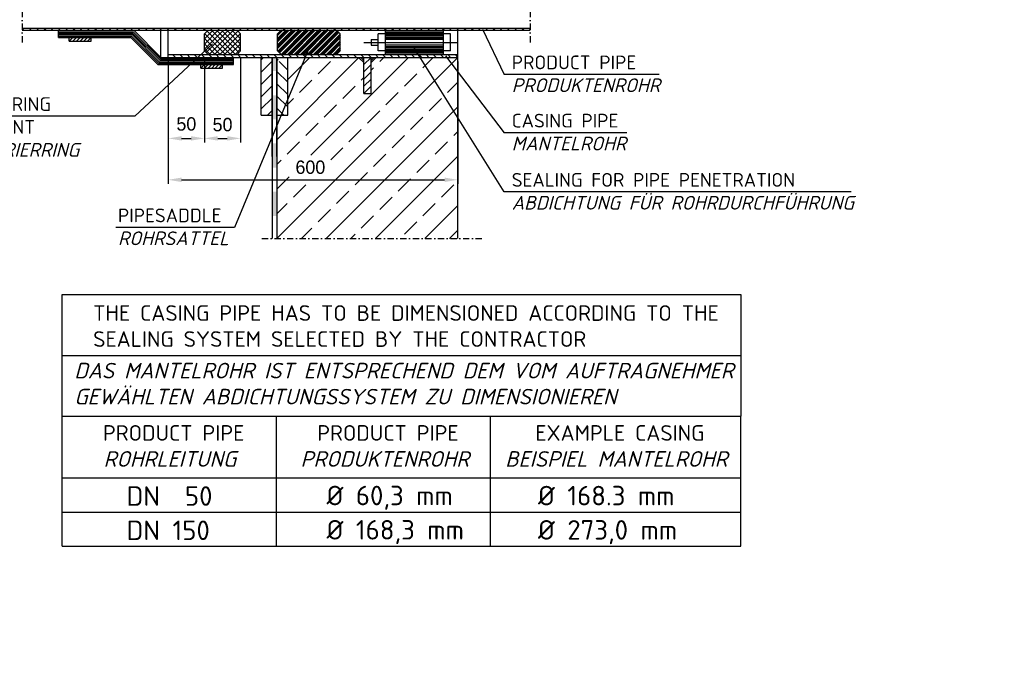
# Model space of a CAD drawing. Header units: millimetres. Extents: x 3814 to 923545, y -36595 to -4911.
# Tile 10 of 54: x 15212 to 17569, y -31443 to -29905. Entities that reach past the tile are written whole.
import ezdxf

# ---------------------------------------------------------------- set-up
doc = ezdxf.new("R2010")
doc.units = ezdxf.units.MM
doc.linetypes.add('DASHDOT', pattern=[1, 0.5, -0.25, 0, -0.25])
doc.layers.add('Beschriftung', color=7, linetype='Continuous', lineweight=9)
doc.layers.add('Rohrdurchführung mit Folienabdeckung', color=7, linetype='Continuous')
doc.styles.add('LBB3.5M1000', font='isocp.shx', dxfattribs={"height": 3.5})
doc.dimstyles.new('ISO-25', dxfattribs={"dimtxt": 2.5, "dimasz": 2.5, "dimexe": 1.25, "dimexo": 0.625, "dimtad": 1, "dimtxsty": 'Standard', "dimcen": 2.5, "dimadec": 0, "dimazin": 0, "dimtfac": 1, "dimtmove": 0, "dimatfit": 3, "dimfxl": 0, "dimarcsym": 0})

# ---------------------------------------------------------------- blocks, each defined once
blk = doc.blocks.new('*D91')
at = {"layer": 'DEFPOINTS', "color": 0, "transparency": 16777216}
for p in [(15567.2, -29988.4), (15653.9, -29988.4), (15653.9, -30189.3)]:
    blk.add_point(p, dxfattribs=at)
at = {"layer": 'Rohrdurchführung mit Folienabdeckung', "color": 0, "lineweight": -2, "transparency": 16777216}
for p, q in [((15567.2, -29998.4), (15567.2, -30199.3)), ((15653.9, -29998.4), (15653.9, -30199.3)), ((15599.2, -30189.3), (15621.9, -30189.3))]:
    blk.add_line(p, q, dxfattribs=at)
at = {"layer": 'Rohrdurchführung mit Folienabdeckung', "color": 0, "transparency": 16777216}
for points in [[(15599.2, -30184), (15599.2, -30194.6), (15567.2, -30189.3)], [(15621.9, -30184), (15621.9, -30194.6), (15653.9, -30189.3)]]:
    blk.add_solid(points, dxfattribs=at)
at = {"layer": 'Rohrdurchführung mit Folienabdeckung', "transparency": 16777216, "insert": (15610.6, -30154.9), "char_height": 32, "attachment_point": 5}
blk.add_mtext('50', dxfattribs=at)
blk = doc.blocks.new('*D90')
at = {"layer": 'DEFPOINTS', "color": 0, "transparency": 16777216}
for p in [(15653.9, -29988.4), (15740.6, -29988.4), (15740.6, -30189.3)]:
    blk.add_point(p, dxfattribs=at)
at = {"layer": 'Rohrdurchführung mit Folienabdeckung', "color": 0, "lineweight": -2, "transparency": 16777216}
for p, q in [((15653.9, -29998.4), (15653.9, -30199.3)), ((15740.6, -29998.4), (15740.6, -30199.3)), ((15685.9, -30189.3), (15708.6, -30189.3))]:
    blk.add_line(p, q, dxfattribs=at)
at = {"layer": 'Rohrdurchführung mit Folienabdeckung', "color": 0, "transparency": 16777216}
for points in [[(15685.9, -30184), (15685.9, -30194.6), (15653.9, -30189.3)], [(15708.6, -30184), (15708.6, -30194.6), (15740.6, -30189.3)]]:
    blk.add_solid(points, dxfattribs=at)
at = {"layer": 'Rohrdurchführung mit Folienabdeckung', "transparency": 16777216, "insert": (15697.3, -30156.5), "char_height": 32, "attachment_point": 5}
blk.add_mtext('50', dxfattribs=at)
blk = doc.blocks.new('*D92')
at = {"layer": 'DEFPOINTS', "color": 0, "transparency": 16777216}
for p in [(15567.2, -29995.3), (16260.7, -29995.3), (16260.7, -30288.4)]:
    blk.add_point(p, dxfattribs=at)
at = {"layer": 'Rohrdurchführung mit Folienabdeckung', "color": 0, "lineweight": -2, "transparency": 16777216}
for p, q in [((15567.2, -30005.3), (15567.2, -30298.4)), ((16260.7, -30005.3), (16260.7, -30298.4)), ((15599.2, -30288.4), (16228.7, -30288.4))]:
    blk.add_line(p, q, dxfattribs=at)
at = {"layer": 'Rohrdurchführung mit Folienabdeckung', "color": 0, "transparency": 16777216}
for points in [[(15599.2, -30283.1), (15599.2, -30293.8), (15567.2, -30288.4)], [(16228.7, -30283.1), (16228.7, -30293.8), (16260.7, -30288.4)]]:
    blk.add_solid(points, dxfattribs=at)
at = {"layer": 'Rohrdurchführung mit Folienabdeckung', "transparency": 16777216, "insert": (15907.5, -30258.5), "char_height": 32, "attachment_point": 5}
blk.add_mtext('600', dxfattribs=at)

msp = doc.modelspace()

# ---------------------------------------------------------------- hatches: boundary and pattern name
at = {"layer": 'Rohrdurchführung mit Folienabdeckung', "lineweight": 50}
h = msp.add_hatch(dxfattribs=at)
h.set_pattern_fill('ANSI32', color=256, scale=1.15574, style=0)
h.set_pattern_definition([(45, (3462.693, -36432.976), (-7.784134, 7.784134), []), (45, (3467.883, -36432.976), (-7.784134, 7.784134), [])])
h.paths.add_polyline_path([(15837.40076, -29930.37047), (15828.73271, -29939.03852), (15828.73271, -29979.69169), (15837.40076, -29988.35974), (15970.31091, -29988.35974), (15978.97897, -29979.69169), (15978.97897, -29939.03852), (15970.31091, -29930.37047)])
at = {"layer": 'Rohrdurchführung mit Folienabdeckung', "ltscale": 0.001}
for points in [[(15827.28688, -30028.06905), (15815.72947, -30028.06905), (15815.72947, -29995.29419), (15827.28688, -29995.29419)], [(15827.28688, -30143.6431), (15815.72947, -30143.6431), (15815.72947, -30085.85608), (15827.28688, -30085.85608)], [(15827.28688, -30259.18574), (15815.72947, -30259.18574), (15815.72947, -30201.39872), (15827.28688, -30201.39872)], [(15827.28688, -30374.9332), (15815.72947, -30374.9332), (15815.72947, -30317.14618), (15827.28688, -30317.14618)]]:
    msp.add_hatch(color=256, dxfattribs=at).paths.add_polyline_path(points)
at = {"layer": 'Rohrdurchführung mit Folienabdeckung'}
h = msp.add_hatch(dxfattribs=at)
h.set_pattern_fill('ANSI33', color=256, scale=13.151933)
h.set_pattern_definition([(45, (16043.99, -30211.996), (-59.054, 59.054), []), (45, (16103.04, -30211.996), (-59.054, 59.054), [41.757, -20.879])])
h.paths.add_polyline_path([(15853.29104, -29995.29419), (16023.06353, -29995.29419), (16035.32247, -30007.55197), (16035.32247, -30081.97472), (16052.65857, -30081.97472), (16052.65857, -30007.55197), (16064.91751, -29995.29419), (16260.69069, -29995.29419), (16260.69069, -30428.69685), (15827.28688, -30428.69685), (15827.28688, -30133.98304), (15853.29104, -30133.98304)])
h.paths.add_polyline_path([(15931.41236, -30296.00577), (15920.86819, -30297.55995), (15909.99359, -30298.08331), (15899.119, -30297.55995), (15888.57483, -30296.00577), (15878.68145, -30293.46801), (15869.73948, -30290.02376), (15862.02061, -30285.77767), (15855.75938, -30280.85877), (15851.14602, -30275.41652), (15848.32072, -30269.61626), (15847.36931, -30263.63424), (15848.32072, -30257.65222), (15851.14602, -30251.85197), (15855.75938, -30246.40971), (15862.02061, -30241.49081), (15869.73948, -30237.24472), (15878.68145, -30233.80047), (15888.57483, -30231.26271), (15899.119, -30229.70853), (15909.99359, -30229.18517), (15920.86819, -30229.70853), (15931.41236, -30231.26271), (15941.30574, -30233.80047), (15950.24771, -30237.24472), (15957.96658, -30241.49081), (15964.22781, -30246.40971), (15968.84117, -30251.85197), (15971.66647, -30257.65222), (15972.61788, -30263.63424), (15971.66647, -30269.61626), (15968.84117, -30275.41652), (15964.22781, -30280.85877), (15957.96658, -30285.77767), (15950.24771, -30290.02376), (15941.30574, -30293.46801)])

# ---------------------------------------------------------------- linework, layer by layer
at = {"layer": 'Rohrdurchführung mit Folienabdeckung', "linetype": 'DASHDOT', "ltscale": 30}
for p, q in [((15217.76324, -29733.77902), (15217.76324, -29965.04268)), ((16434.05176, -29733.77902), (16434.05176, -29965.04268)), ((15791.39392, -30428.69685), (16324.25642, -30428.69685))]:
    msp.add_line(p, q, dxfattribs=at)
at = {"layer": 'Rohrdurchführung mit Folienabdeckung', "color": 7, "ltscale": 10}
for p, q in [((15217.76324, -29930.37047), (15222.79072, -29925.343)), ((15217.76324, -29925.343), (16434.05176, -29925.343)), ((15217.76324, -29930.37047), (16434.05176, -29930.37047)), ((15235.09935, -29930.37047), (15240.12682, -29925.343)), ((15252.43546, -29930.37047), (15257.46293, -29925.343)), ((15269.77156, -29930.37047), (15274.79904, -29925.343)), ((15287.10767, -29930.37047), (15292.13514, -29925.343)), ((15304.44378, -29930.37047), (15309.47125, -29925.343)), ((15304.44378, -29947.70657), (15304.44378, -29930.37047)), ((15321.77988, -29930.37047), (15326.80735, -29925.343)), ((15339.11599, -29930.37047), (15344.14346, -29925.343)), ((15356.4521, -29930.37047), (15361.47957, -29925.343)), ((15373.7882, -29930.37047), (15378.81567, -29925.343)), ((15391.12431, -29930.37047), (15396.15178, -29925.343)), ((15408.46042, -29930.37047), (15413.48789, -29925.343)), ((15425.79652, -29930.37047), (15430.82399, -29925.343)), ((15443.13263, -29930.37047), (15448.1601, -29925.343)), ((15460.46873, -29930.37047), (15465.49621, -29925.343)), ((15477.80484, -29930.37047), (15482.83231, -29925.343)), ((15549.90918, -29995.29419), (15484.98546, -29930.37047)), ((15495.14095, -29930.37047), (15500.16842, -29925.343)), ((15512.47705, -29930.37047), (15517.50453, -29925.343)), ((15529.81316, -29930.37047), (15534.84063, -29925.343)), ((15547.14927, -29930.37047), (15552.17674, -29925.343)), ((15549.90918, -29995.29419), (15549.90918, -29930.37047)), ((15564.48537, -29930.37047), (15569.51284, -29925.343)), ((15567.24528, -29995.29419), (15567.24528, -29930.37047)), ((15581.82148, -29930.37047), (15586.84895, -29925.343)), ((15599.15759, -29930.37047), (15604.18506, -29925.343)), ((15616.49369, -29930.37047), (15621.52116, -29925.343)), ((15633.8298, -29930.37047), (15638.85727, -29925.343)), ((15651.16591, -29930.37047), (15656.19338, -29925.343)), ((15653.92581, -29951.29746), (15674.85281, -29930.37047)), ((15653.92581, -29963.55524), (15687.11059, -29930.37047)), ((15653.92581, -29975.81418), (15699.36953, -29930.37047)), ((15653.92581, -29939.03852), (15662.59387, -29930.37047)), ((15658.11653, -29983.88241), (15711.62731, -29930.37047)), ((15716.3774, -29988.35974), (15660.49158, -29932.47392)), ((15666.34078, -29987.91652), (15723.88558, -29930.37047)), ((15668.50201, -29930.37047), (15673.52948, -29925.343)), ((15728.63519, -29988.35974), (15670.64591, -29930.37047)), ((15678.15476, -29988.35974), (15734.04174, -29932.47392)), ((15736.41679, -29983.88241), (15682.90485, -29930.37047)), ((15685.83812, -29930.37047), (15690.86559, -29925.343)), ((15740.60635, -29975.81418), (15695.16263, -29930.37047)), ((15703.17422, -29930.37047), (15708.2017, -29925.343)), ((15740.60635, -29963.5564), (15707.42157, -29930.37047)), ((15740.60635, -29951.29746), (15719.67935, -29930.37047)), ((15720.51033, -29930.37047), (15725.5378, -29925.343)), ((15740.60635, -29939.03852), (15731.93829, -29930.37047)), ((15737.84644, -29930.37047), (15742.87391, -29925.343)), ((15755.18254, -29930.37047), (15760.21002, -29925.343)), ((15772.51865, -29930.37047), (15777.54612, -29925.343)), ((15789.85476, -29930.37047), (15794.88223, -29925.343)), ((15807.19086, -29930.37047), (15812.21833, -29925.343)), ((15824.52697, -29930.37047), (15829.55444, -29925.343)), ((15828.73271, -29939.03852), (15837.40076, -29930.37047)), ((15841.86308, -29930.37047), (15846.89055, -29925.343)), ((15859.19918, -29930.37047), (15864.22665, -29925.343)), ((15876.53529, -29930.37047), (15881.56276, -29925.343)), ((15893.8714, -29930.37047), (15898.89887, -29925.343)), ((15911.2075, -29930.37047), (15916.23497, -29925.343)), ((15928.54361, -29930.37047), (15933.57108, -29925.343)), ((15945.87972, -29930.37047), (15950.90719, -29925.343)), ((15963.21582, -29930.37047), (15968.24329, -29925.343)), ((15978.97897, -29939.03852), (15970.31091, -29930.37047)), ((15980.55193, -29930.37047), (15985.5794, -29925.343)), ((15997.88803, -29930.37047), (16002.91551, -29925.343)), ((16015.22414, -29930.37047), (16020.25161, -29925.343)), ((16032.56025, -29930.37047), (16037.58772, -29925.343)), ((16049.89635, -29930.37047), (16054.92382, -29925.343)), ((16067.23246, -29930.37047), (16072.25993, -29925.343)), ((16084.56857, -29930.37047), (16089.59604, -29925.343)), ((16087.32616, -29932.06132), (16226.01617, -29932.05785)), ((16087.32963, -29988.35974), (16087.32963, -29930.37047)), ((16101.90467, -29930.37047), (16106.93214, -29925.343)), ((16119.24078, -29930.37047), (16124.26825, -29925.343)), ((16136.57689, -29930.37047), (16141.60436, -29925.343)), ((16153.91299, -29930.37047), (16158.94046, -29925.343)), ((16171.2491, -29930.37047), (16176.27657, -29925.343)), ((16188.58521, -29930.37047), (16193.61268, -29925.343)), ((16205.92131, -29930.37047), (16210.94878, -29925.343)), ((16223.25742, -29930.37047), (16228.28489, -29925.343)), ((16226.01848, -29988.35974), (16226.01848, -29930.37047)), ((16240.59352, -29930.37047), (16245.621, -29925.343)), ((16257.92963, -29930.37047), (16262.9571, -29925.343)), ((16260.69069, -30428.69685), (16260.69069, -29930.37047)), ((16275.26574, -29930.37047), (16280.29321, -29925.343)), ((16292.60184, -29930.37047), (16297.62931, -29925.343)), ((16309.93795, -29930.37047), (16314.96542, -29925.343)), ((16327.27406, -29930.37047), (16332.30153, -29925.343)), ((16344.61016, -29930.37047), (16349.63763, -29925.343)), ((16361.94627, -29930.37047), (16366.97374, -29925.343)), ((16379.28238, -29930.37047), (16384.30985, -29925.343)), ((16396.61848, -29930.37047), (16401.64595, -29925.343)), ((16413.95459, -29930.37047), (16418.98206, -29925.343)), ((16431.2907, -29930.37047), (16434.05176, -29927.6094)), ((15304.44378, -29933.83769), (15483.54887, -29933.83769)), ((15304.44378, -29937.30491), (15482.11344, -29937.30491)), ((15304.44378, -29940.77213), (15480.6757, -29940.77213)), ((15304.44378, -29944.23935), (15479.24027, -29944.23935)), ((15304.44378, -29947.70657), (15477.80484, -29947.70657)), ((15330.44794, -29956.37463), (15330.44794, -29947.70657)), ((15330.44794, -29956.37463), (15339.11599, -29947.70657)), ((15330.44794, -29956.37463), (15382.45626, -29956.37463)), ((15339.11599, -29956.37463), (15347.78404, -29947.70657)), ((15347.78404, -29956.37463), (15356.4521, -29947.70657)), ((15356.4521, -29956.37463), (15365.12015, -29947.70657)), ((15365.12015, -29956.37463), (15373.7882, -29947.70657)), ((15373.7882, -29956.37463), (15382.45626, -29947.70657)), ((15382.45626, -29956.37463), (15382.45626, -29947.70657)), ((15542.72856, -30012.63029), (15477.80484, -29947.70657)), ((15544.16399, -30009.16307), (15479.24027, -29944.23935)), ((15545.59942, -30005.69585), (15480.6757, -29940.77213)), ((15547.03716, -30002.22863), (15482.11344, -29937.30491)), ((15548.47259, -29998.76141), (15483.54887, -29933.83769)), ((15653.92581, -29979.69169), (15653.92581, -29939.03852)), ((15691.86068, -29988.35974), (15653.92581, -29950.42603)), ((15704.11846, -29988.35974), (15654.36268, -29938.60396)), ((15690.41369, -29988.35974), (15740.17063, -29938.60281)), ((15702.95926, -29988.07196), (15740.60635, -29950.42488)), ((15740.60635, -29979.69169), (15740.60635, -29939.03852)), ((15828.73271, -29979.69169), (15828.73271, -29939.03852)), ((15978.97897, -29979.69169), (15978.97897, -29939.03852)), ((16052.65742, -29952.86464), (16069.99352, -29952.86464)), ((16052.65742, -29952.86464), (16052.65742, -29965.86557)), ((16069.99352, -29979.69169), (16069.99352, -29939.03852)), ((16087.32963, -29939.03852), (16069.99352, -29939.03852)), ((16087.32616, -29935.52854), (16226.01617, -29935.52507)), ((16087.32616, -29938.99576), (16226.01617, -29938.99229)), ((16087.32616, -29942.46298), (16226.01617, -29942.45951)), ((16087.32616, -29945.9302), (16226.01617, -29945.92673)), ((16087.32616, -29949.39742), (16226.01617, -29949.39396)), ((16226.01733, -29952.86118), (16087.32963, -29952.86349)), ((16243.35459, -29939.03852), (16226.01848, -29939.03852)), ((16243.35459, -29979.69169), (16243.35459, -29939.03852)), ((15679.60174, -29988.35974), (15653.92581, -29962.68381)), ((15667.34396, -29988.35974), (15653.92581, -29974.94275)), ((15662.59387, -29988.35974), (15653.92581, -29979.69169)), ((15714.93042, -29988.35974), (15740.60635, -29962.68381)), ((15727.1882, -29988.35974), (15740.60635, -29974.9416)), ((15731.93829, -29988.35974), (15740.60635, -29979.69169)), ((15837.40076, -29988.35974), (15828.73271, -29979.69169)), ((15970.31091, -29988.35974), (15978.97897, -29979.69169)), ((16052.65742, -29965.86557), (16069.99352, -29965.86557)), ((16087.32963, -29979.69169), (16069.99352, -29979.69169)), ((16087.32847, -29969.33163), (16226.01848, -29969.32817)), ((16087.32847, -29972.79885), (16226.01848, -29972.79539)), ((16087.32847, -29976.26608), (16226.01848, -29976.26261)), ((16087.32847, -29979.7333), (16226.01848, -29979.72983)), ((16226.01848, -29965.8621), (16087.32963, -29965.86441)), ((16371.7159, -30317.61283), (16156.0258, -29972.1944)), ((16243.35459, -29979.69169), (16226.01848, -29979.69169)), ((15547.03716, -30002.22863), (15723.27024, -30002.22863)), ((15548.47259, -29998.76141), (15723.27024, -29998.76141)), ((15549.90918, -29995.29419), (16260.69069, -29995.29419)), ((15567.24528, -29988.35974), (16260.69069, -29988.35974)), ((15584.58139, -29995.29419), (15577.64695, -29988.35974)), ((15601.91749, -29995.29419), (15594.98305, -29988.35974)), ((15619.2536, -29995.29419), (15612.31916, -29988.35974)), ((15636.58971, -29995.29419), (15629.65526, -29988.35974)), ((15653.92581, -29995.29419), (15646.99137, -29988.35974)), ((15671.26192, -29995.29419), (15664.32748, -29988.35974)), ((15688.59803, -29995.29419), (15681.66358, -29988.35974)), ((15705.93413, -29995.29419), (15698.99969, -29988.35974)), ((15723.27024, -29995.29419), (15716.3358, -29988.35974)), ((15723.27024, -30012.63029), (15723.27024, -29995.29419)), ((15740.60635, -29995.29419), (15733.6719, -29988.35974)), ((15757.94245, -29995.29419), (15751.00801, -29988.35974)), ((15775.27856, -29995.29419), (15768.34412, -29988.35974)), ((15792.61467, -29995.29419), (15785.68022, -29988.35974)), ((15789.72531, -30001.28601), (15795.71713, -29995.29419)), ((15789.72531, -30001.28601), (15795.71713, -29995.29419)), ((15789.72531, -30133.98304), (15789.72531, -29995.29419)), ((15809.95077, -29995.29419), (15803.01633, -29988.35974)), ((15815.72947, -30232.76662), (15815.72947, -29995.29419)), ((15827.28688, -29995.29419), (15820.35244, -29988.35974)), ((15827.28688, -30232.76662), (15827.28688, -29995.29419)), ((15830.10804, -30002.40315), (15827.28688, -29999.5821)), ((15844.62298, -29995.29419), (15837.68854, -29988.35974)), ((15853.29104, -29996.16585), (15852.41938, -29995.29419)), ((15853.29104, -30133.98304), (15853.29104, -29995.29419)), ((15861.95909, -29995.29419), (15855.02465, -29988.35974)), ((15879.2952, -29995.29419), (15872.36075, -29988.35974)), ((15896.6313, -29995.29419), (15889.69686, -29988.35974)), ((15913.96741, -29995.29419), (15907.03297, -29988.35974)), ((15931.30352, -29995.29419), (15924.36907, -29988.35974)), ((15948.64078, -29995.29419), (15941.70634, -29988.35974)), ((15965.97689, -29995.29419), (15959.04244, -29988.35974)), ((15983.31299, -29995.29419), (15976.37855, -29988.35974)), ((16000.6491, -29995.29419), (15993.71466, -29988.35974)), ((16017.9852, -29995.29419), (16011.05076, -29988.35974)), ((16035.32247, -30007.55197), (16023.06353, -29995.29419)), ((16035.32247, -30002.64701), (16027.96849, -29995.29419)), ((16035.32131, -29995.29419), (16028.38687, -29988.35974)), ((16035.32247, -29997.74436), (16032.8723, -29995.29419)), ((16052.65857, -29995.29419), (16035.32247, -30012.63029)), ((16035.32247, -30081.97472), (16035.32247, -29995.29419)), ((16052.65742, -29995.29419), (16045.72297, -29988.35974)), ((16052.65857, -30081.97472), (16052.65857, -29995.29419)), ((16052.65857, -30007.55197), (16064.91751, -29995.29419)), ((16052.65857, -30002.64701), (16060.01255, -29995.29419)), ((16052.65857, -29997.74436), (16055.10874, -29995.29419)), ((16069.99352, -29995.29419), (16063.05908, -29988.35974)), ((16087.32963, -29995.29419), (16080.39519, -29988.35974)), ((16087.32847, -29983.20052), (16226.01848, -29983.19705)), ((16087.32847, -29986.66774), (16226.01848, -29986.66427)), ((16104.66574, -29995.29419), (16097.73129, -29988.35974)), ((16122.00184, -29995.29419), (16115.0674, -29988.35974)), ((16139.33795, -29995.29419), (16132.40351, -29988.35974)), ((16156.67406, -29995.29419), (16149.73961, -29988.35974)), ((16174.01016, -29995.29419), (16167.07572, -29988.35974)), ((16191.34627, -29995.29419), (16184.41183, -29988.35974)), ((16208.68238, -29995.29419), (16201.74793, -29988.35974)), ((16226.01848, -29995.29419), (16219.08404, -29988.35974)), ((16243.35459, -29995.29419), (16236.42015, -29988.35974)), ((16260.69069, -29995.29419), (16253.75625, -29988.35974)), ((15542.72856, -30012.63029), (15723.27024, -30012.63029)), ((15544.16399, -30009.16307), (15723.27024, -30009.16307)), ((15545.59942, -30005.69585), (15723.27024, -30005.69585)), ((15645.25776, -30021.29835), (15645.25776, -30012.63029)), ((15645.25776, -30021.29835), (15653.92581, -30012.63029)), ((15645.25776, -30021.29835), (15697.26608, -30021.29835)), ((15653.92581, -30021.29835), (15662.59387, -30012.63029)), ((15662.59387, -30021.29835), (15671.26192, -30012.63029)), ((15671.26192, -30021.29835), (15679.92997, -30012.63029)), ((15679.92997, -30021.29835), (15688.59803, -30012.63029)), ((15688.59803, -30021.29835), (15697.26608, -30012.63029)), ((15697.26608, -30021.29835), (15697.26608, -30012.63029)), ((15789.72531, -30030.7063), (15815.72947, -30004.70214)), ((15853.29104, -30025.58626), (15832.96827, -30005.26349)), ((16052.65857, -30012.63029), (16035.32247, -30029.9664)), ((15789.72531, -30060.12672), (15815.72947, -30034.12256)), ((15853.29104, -30055.00656), (15827.28688, -30029.0024)), ((15853.29104, -30055.00656), (15827.28688, -30029.0024)), ((16052.65857, -30029.9664), (16035.32247, -30047.30251)), ((16052.65857, -30047.30251), (16035.32247, -30064.63861)), ((15789.72531, -30089.54701), (15815.72947, -30063.54285)), ((15789.72531, -30089.54701), (15815.72947, -30063.54285)), ((15853.29104, -30084.42697), (15827.28688, -30058.42281)), ((16052.65857, -30064.63861), (16035.32247, -30081.97472)), ((15790.01968, -30118.67294), (15815.72947, -30092.96315)), ((15853.29104, -30113.84738), (15827.28688, -30087.84311)), ((16035.32247, -30081.97472), (16052.65857, -30081.97472)), ((15844.0064, -30133.98304), (15827.28688, -30117.26352)), ((15844.0064, -30133.98304), (15827.28688, -30117.26352)), ((15789.72531, -30133.98304), (15815.72947, -30133.98304)), ((15804.72995, -30133.38321), (15815.72947, -30122.38356)), ((15827.28688, -30133.98304), (15853.29104, -30133.98304))]:
    msp.add_line(p, q, dxfattribs=at)
at = {"layer": 'Rohrdurchführung mit Folienabdeckung'}
for p, q in [((16319.7333, -29927.69813), (16371.7159, -30036.33983)), ((15673.19471, -29963.01354), (15487.0212, -30136.21646)), ((15907.58273, -29964.72822), (15725.93344, -30402.66946)), ((16231.37842, -29991.95702), (16371.7159, -30175.86142)), ((16742.50978, -30036.33983), (16371.7159, -30036.33983)), ((15487.0212, -30136.21646), (15065.24821, -30136.21646)), ((16664.84217, -30175.86142), (16371.7159, -30175.86142)), ((17202.35162, -30317.61283), (16371.7159, -30317.61283)), ((15725.93344, -30402.66946), (15442.17235, -30402.66946)), ((15313.19713, -30708.69407), (15313.19713, -30562.8166)), ((15313.19713, -30562.8166), (16937.75786, -30562.8166)), ((16937.75786, -30562.8166), (16937.75786, -30708.69407)), ((15313.19713, -30708.69407), (16937.75786, -30708.69407)), ((15313.19713, -30854.57154), (15313.19713, -30708.69407)), ((16937.75786, -30708.69407), (16937.75786, -30854.57154)), ((15313.19713, -31165.73979), (15313.19713, -30854.57154)), ((15826.13001, -31165.73979), (15826.13001, -30854.57154)), ((16339.06289, -31165.73979), (16339.06289, -30854.57154))]:
    msp.add_line(p, q, dxfattribs=at)
at = {"layer": 'Rohrdurchführung mit Folienabdeckung', "ltscale": 50}
msp.add_line((16035.32247, -29959.36568), (16260.68954, -29959.36222), dxfattribs=at)
at = {"layer": 'Rohrdurchführung mit Folienabdeckung', "ltscale": 0.001}
for p, q in [((15815.72947, -29995.29419), (15815.72947, -30428.69685)), ((15827.28688, -29995.29419), (15827.28688, -30428.69685))]:
    msp.add_line(p, q, dxfattribs=at)
at = {"layer": 'Rohrdurchführung mit Folienabdeckung', "ltscale": 10}
for p, q in [((15313.19713, -30854.57154), (16937.75786, -30854.57154)), ((15313.19713, -30854.57154), (16937.75786, -30854.57154)), ((16937.75786, -31165.73979), (16937.75786, -30854.57154)), ((15313.19713, -31001.60127), (16937.75786, -31001.60127)), ((15313.19713, -31083.67053), (16937.75786, -31083.67053)), ((15313.19713, -31165.73979), (16937.75786, -31165.73979))]:
    msp.add_line(p, q, dxfattribs=at)

# ---------------------------------------------------------------- texts
at = {"layer": 'Beschriftung', "char_height": 50, "width": 1235.8101064, "attachment_point": 1, "style": 'LBB3.5M1000', "bg_fill": 2}
for s, insert in [('{\\fArial|b0|i0|c0|p34;PRV}', (13969.56439, -31222.5517)), ('{\\fArial|b0|i0|c0|p34;BV}', (13989.12851, -31368.47931))]:
    msp.add_mtext(s, dxfattribs=dict(at, insert=insert))
at = {"layer": 'Rohrdurchführung mit Folienabdeckung', "attachment_point": 1}
for s, insert, char_height, width in [('{\\fISOCPEUR|b0|i0|c0|p34;PRODUCT PIPE\\L \\fISOCPEUR|b0|i1|c0|p34;\\lPRODUKTENROHR}', (16389.51036, -29990.8962), 32.8798337, 377.2317193), ('{\\fISOCPEUR|b0|i0|c0|p34;CENTERING ELEMENT\\L \\fISOCPEUR|b0|i1|c0|p34;\\lZENTRIERRING}', (15067.77847, -30090.77283), 32.8798337, 419.1299878), ('{\\fISOCPEUR|b0|i0|c0|p34;CASING PIPE\\P\\fISOCPEUR|b0|i1|c0|p34;MANTELROHR}', (16389.51036, -30130.41778), 32.8798337, 377.2317193), ('{\\fISOCPEUR|b0|i0|c0|p34;SEALING FOR PIPE PENETRATION\\P\\fISOCPEUR|b0|i1|c0|p34;ABDICHTUNG FÜR ROHRDURCHFÜHRUNG}', (16389.51036, -30272.16919), 32.8798337, 1052.4038601), ('{\\fISOCPEUR|b0|i0|c0|p34;PIPESADDLE\\L \\fISOCPEUR|b0|i1|c0|p34;\\lROHRSATTEL}', (15446.94364, -30357.22582), 32.8798337, 271.3691453), ('{\\fISOCPEUR|b0|i0|c0|p34;THE CASING PIPE HAS TO BE DIMENSIONED ACCORDING TO THE\\PSEALING SYSTEM SELECTED BY THE CONTRACTOR}', (15387.58132, -30588.69465), 37.3568125, 1468.5454187), ('{\\fISOCPEUR|b0|i1|c0|p34;DAS MANTELROHR IST ENTSPRECHEND DEM VOM AUFTRAGNEHMER\\PGEWÄHLTEN ABDICHTUNGSSYSTEM ZU DIMENSIONIEREN}', (15342.40675, -30726.53168), 37.3568125, 1578.7144908), ('\\pi97.7;{\\fISOCPEUR|b0|i0|c0|p34;PRODUCT PIPE\\P\\pi99.271;\\fISOCPEUR|b0|i1|c0|p34;ROHRLEITUNG}', (15313.19713, -30875.72328), 37.3568125, 512.9328806), ('\\pi97.7;{\\fISOCPEUR|b0|i0|c0|p34;PRODUCT PIPE\\P\\pi57.839;\\fISOCPEUR|b0|i1|c0|p34;PRODUKTENROHR}', (15826.13001, -30875.72328), 37.3568125, 512.9328806), ('\\pi106.96;{\\fISOCPEUR|b0|i0|c0|p34;EXAMPLE CASING\\P\\pi34.878;\\fISOCPEUR|b0|i1|c0|p34;BEISPIEL MANTELROHR}', (16339.06289, -30875.72328), 37.3568125, 598.6949623), ('{\\fISOCPEUR|b0|i0|c0|p34;DN  50}', (15467.30046, -31022.08936), 46.6960156, 282.9748116), ('{\\fISOCPEUR|b0|i0|c0|p34;Ø 60,3 mm}', (15946.22695, -31020.84616), 46.6960156, 324.5259322), ('{\\fISOCPEUR|b0|i0|c0|p34;Ø 168.3 mm}', (16452.45413, -31021.08156), 46.6960156, 393.4627564), ('{\\fISOCPEUR|b0|i0|c0|p34;DN 150}', (15467.30046, -31104.15862), 46.6960156, 282.9748116), ('{\\fISOCPEUR|b0|i0|c0|p34;Ø 168,3 mm}', (15946.22695, -31102.91542), 46.6960156, 334.1578761), ('{\\fISOCPEUR|b0|i0|c0|p34;Ø 273,0 mm}', (16452.45413, -31103.15082), 46.6960156, 392.0868946)]:
    msp.add_mtext(s, dxfattribs=dict(at, insert=insert, char_height=char_height, width=width))

# ---------------------------------------------------------------- dimensions: what is measured, and where the dimension line sits
at = {"layer": 'Rohrdurchführung mit Folienabdeckung'}
for base, p1, p2, text, picture, middle in [((15653.92581, -30189.30834), (15567.24528, -29988.35974), (15653.92581, -29988.35974), '50', '*D91', (15610.58555, -30154.86116)), ((16260.69069, -30288.43529), (15567.24528, -29995.29419), (16260.69069, -29995.29419), '600', '*D92', (15907.46627, -30258.53951)), ((15740.60635, -30189.30834), (15653.92581, -29988.35974), (15740.60635, -29988.35974), '50', '*D90', (15697.26608, -30156.47588))]:
    dim = msp.add_linear_dim(base=base, p1=p1, p2=p2, text=text, dimstyle='ISO-25', override={"dimtxt": 32, "dimasz": 32, "dimexe": 10, "dimexo": 10, "dimclrt": 256, "dimtix": 1, "dimtmove": 2}, dxfattribs=at)
    dim.commit()
    dim.dimension.update_dxf_attribs({"geometry": picture, "text_midpoint": middle, "dimtype": 160})

doc.saveas('drawing.dxf')
